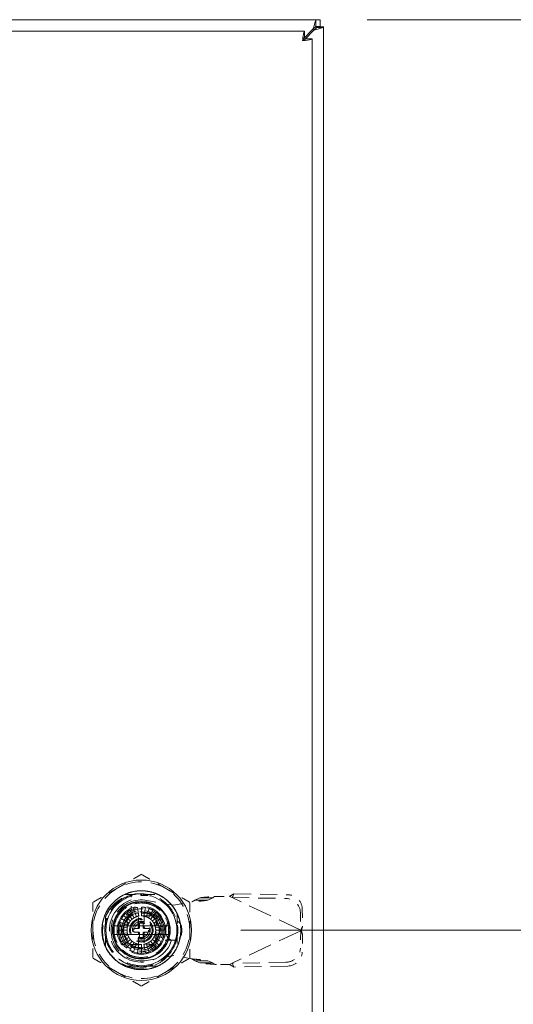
# Model space of a CAD drawing. Header units: inches. Extents: x 6 to 147, y 5 to 94.
# Tile 5 of 9: x 55 to 60, y 50 to 61. Entities that reach past the tile are written whole.
import ezdxf

# ---------------------------------------------------------------- set-up
doc = ezdxf.new("R2010")
doc.units = ezdxf.units.IN
doc.header["$LTSCALE"] = 9
doc.header["$MEASUREMENT"] = 0
doc.linetypes.add('DASHED', pattern=[0.2067, 0.1654, -0.0413])
for name, color, linetype, lineweight in [('Dimension (ANSI)', 7, 'Continuous', 5), ('Hidden (ANSI)', 7, 'DASHED', 5), ('Visible (ANSI)', 7, 'Continuous', 5)]:
    doc.layers.add(name, color=color, linetype=linetype, lineweight=lineweight)
doc.styles.add('Note Text (ANSI)', font='RomanS.shx')
doc.dimstyles.new('Default (ANSI)', dxfattribs={"dimscale": 9, "dimtxt": 0.125, "dimasz": 0.098425, "dimexe": 0.125, "dimexo": 0.0625, "dimgap": 0.031496, "dimtad": 0, "dimtih": 1, "dimtoh": 1, "dimrnd": 1e-08, "dimzin": 0, "dimdsep": 46, "dimtxsty": 'Note Text (ANSI)', "dimcen": 0.09, "dimdle": 0.393701, "dimclrd": 256, "dimclre": 256, "dimclrt": 256, "dimadec": 0, "dimazin": 0, "dimtfac": 0.96, "dimtofl": 0, "dimtmove": 0, "dimatfit": 3, "dimfxl": 1, "dimtolj": 1, "dimtzin": 4, "dimlwd": -1, "dimlwe": -1, "dimarcsym": 0})

# ---------------------------------------------------------------- blocks, each defined once
blk = doc.blocks.new('*D12')
at = {"layer": 'Defpoints', "color": 0, "transparency": 16777216}
for p in [(58.007, 61.094), (56.624, 51.094), (63.677, 51.094)]:
    blk.add_point(p, dxfattribs=at)
at = {"layer": 'Dimension (ANSI)', "transparency": 16777216}
for p, q in [((58.57, 61.094), (64.802, 61.094)), ((63.677, 60.208), (63.677, 56.94)), ((63.677, 51.98), (63.677, 55.248)), ((57.186, 51.094), (64.802, 51.094))]:
    blk.add_line(p, q, dxfattribs=at)
for points in [[(63.529, 60.208), (63.824, 60.208), (63.677, 61.094)], [(63.529, 51.98), (63.824, 51.98), (63.677, 51.094)]]:
    blk.add_solid(points, dxfattribs=at)
at = {"layer": 'Dimension (ANSI)', "transparency": 16777216, "insert": (63.677, 56.094), "char_height": 1.125, "attachment_point": 5, "style": 'Note Text (ANSI)'}
blk.add_mtext('\\A1;10.00', dxfattribs=at)
blk = doc.blocks.new('*D13')
at = {"layer": 'Defpoints', "color": 0, "transparency": 16777216}
for p in [(56.092, 50.562), (58.092, 47.282), (58.092, 47.148)]:
    blk.add_point(p, dxfattribs=at)
at = {"layer": 'Dimension (ANSI)', "transparency": 16777216}
for p, q in [((56.092, 50), (56.092, 46.157)), ((55.207, 47.282), (54.321, 47.282)), ((58.978, 47.282), (60.713, 47.282))]:
    blk.add_line(p, q, dxfattribs=at)
for points in [[(55.207, 47.429), (55.207, 47.134), (56.092, 47.282)], [(58.978, 47.429), (58.978, 47.134), (58.092, 47.282)]]:
    blk.add_solid(points, dxfattribs=at)
at = {"layer": 'Dimension (ANSI)', "transparency": 16777216, "insert": (62.711, 47.282), "char_height": 1.125, "attachment_point": 5, "style": 'Note Text (ANSI)'}
blk.add_mtext('\\A1;2.00{\\PTYP.}', dxfattribs=at)

msp = doc.modelspace()

# ---------------------------------------------------------------- linework, layer by layer
at = {"layer": 'Hidden (ANSI)', "ltscale": 0.076264}
for p, q in [((55.912, 51.4875), (56.2729, 51.4875)), ((55.912, 51.4875), (56.2729, 51.4875)), ((55.6987, 50.9134), (55.6987, 51.2743)), ((55.6987, 50.9134), (55.6987, 51.2743)), ((56.4861, 51.2743), (56.4861, 50.9134)), ((56.4861, 51.2743), (56.4861, 50.9134)), ((56.2729, 50.7001), (55.912, 50.7001)), ((56.2729, 50.7001), (55.912, 50.7001))]:
    msp.add_line(p, q, dxfattribs=at)
at = {"layer": 'Hidden (ANSI)', "ltscale": 0.0024}
for p, q in [((56.0858, 51.4875), (56.0858, 51.4757)), ((56.0858, 51.4875), (56.0858, 51.4757)), ((56.0974, 51.4875), (56.0974, 51.4757)), ((56.0974, 51.4875), (56.0974, 51.4757)), ((56.1168, 51.4875), (56.1168, 51.4757)), ((56.1168, 51.4875), (56.1168, 51.4757)), ((56.1245, 51.4875), (56.1245, 51.4757)), ((56.1245, 51.4875), (56.1245, 51.4757)), ((56.1323, 51.4875), (56.1323, 51.4757)), ((56.1323, 51.4875), (56.1323, 51.4757)), ((56.1517, 51.4875), (56.1517, 51.4757)), ((56.1517, 51.4875), (56.1517, 51.4757)), ((56.1633, 51.4875), (56.1633, 51.4757)), ((56.1633, 51.4875), (56.1633, 51.4757))]:
    msp.add_line(p, q, dxfattribs=at)
at = {"layer": 'Hidden (ANSI)', "ltscale": 0.002361}
for p, q in [((56.0858, 51.4757), (56.0974, 51.4757)), ((56.0858, 51.4757), (56.0974, 51.4757)), ((56.1517, 51.4757), (56.1633, 51.4757)), ((56.1517, 51.4757), (56.1633, 51.4757))]:
    msp.add_line(p, q, dxfattribs=at)
at = {"layer": 'Hidden (ANSI)', "ltscale": 0.033171}
for p, q in [((56.0974, 51.4757), (56.1245, 51.4757)), ((56.0974, 51.4757), (56.1245, 51.4757)), ((56.1245, 51.4757), (56.1517, 51.4757)), ((56.1245, 51.4757), (56.1517, 51.4757))]:
    msp.add_line(p, q, dxfattribs=at)
at = {"layer": 'Hidden (ANSI)', "ltscale": 0.022619}
for p, q in [((57.1089, 51.494), (57.0954, 51.4657)), ((56.824, 51.4248), (56.7267, 51.4248)), ((56.8318, 51.4491), (56.7345, 51.4491)), ((57.8616, 51.1365), (57.8481, 51.1081)), ((57.8616, 51.0473), (57.8481, 51.0756)), ((56.824, 50.7589), (56.7267, 50.7589)), ((56.8318, 50.7347), (56.7345, 50.7347)), ((57.1089, 50.6897), (57.0954, 50.7181))]:
    msp.add_line(p, q, dxfattribs=at)
at = {"layer": 'Hidden (ANSI)', "ltscale": 0.125876}
for p, q in [((57.1089, 51.494), (57.6993, 51.484)), ((57.0891, 51.4525), (57.6796, 51.4424)), ((57.6796, 50.7414), (57.0891, 50.7313)), ((57.6993, 50.6998), (57.1089, 50.6897))]:
    msp.add_line(p, q, dxfattribs=at)
at = {"layer": 'Hidden (ANSI)', "ltscale": 0.041894}
for p, q in [((55.9822, 51.2569), (55.9822, 51.4554)), ((55.9822, 51.2569), (55.9822, 51.4554)), ((56.454, 50.9836), (56.2555, 50.9836)), ((56.454, 50.9836), (56.2555, 50.9836))]:
    msp.add_line(p, q, dxfattribs=at)
at = {"layer": 'Hidden (ANSI)', "ltscale": 0.063218}
for p, q in [((56.1544, 51.4211), (56.4487, 51.3675)), ((56.4487, 50.8163), (56.1544, 50.7627))]:
    msp.add_line(p, q, dxfattribs=at)
at = {"layer": 'Hidden (ANSI)', "ltscale": 0.042323}
for p, q in [((56.4487, 51.3675), (56.6456, 51.4053)), ((56.6456, 50.7784), (56.4487, 50.8163))]:
    msp.add_line(p, q, dxfattribs=at)
at = {"layer": 'Hidden (ANSI)', "ltscale": 0.027051}
for p, q in [((56.6813, 51.4248), (56.7345, 51.4491)), ((56.824, 51.4248), (56.8772, 51.4491)), ((56.7345, 50.7347), (56.6813, 50.7589)), ((56.8772, 50.7347), (56.824, 50.7589))]:
    msp.add_line(p, q, dxfattribs=at)
at = {"layer": 'Hidden (ANSI)', "ltscale": 0.010509}
for p, q in [((56.7267, 51.4248), (56.6813, 51.4248)), ((56.8772, 51.4491), (56.8318, 51.4491)), ((57.0954, 51.4657), (57.0891, 51.4525)), ((57.8481, 51.1081), (57.8418, 51.0949)), ((57.8481, 51.0756), (57.8418, 51.0888)), ((56.7267, 50.7589), (56.6813, 50.7589)), ((56.8772, 50.7347), (56.8318, 50.7347)), ((57.0954, 50.7181), (57.0891, 50.7313))]:
    msp.add_line(p, q, dxfattribs=at)
at = {"layer": 'Hidden (ANSI)', "ltscale": 0.001677}
for p, q in [((56.8951, 51.4643), (56.9033, 51.4659)), ((56.9033, 50.7179), (56.8951, 50.7194))]:
    msp.add_line(p, q, dxfattribs=at)
at = {"layer": 'Hidden (ANSI)', "ltscale": 0.033228}
for p, q in [((56.9033, 51.4659), (57.0608, 51.4659)), ((57.0608, 50.7179), (56.9033, 50.7179))]:
    msp.add_line(p, q, dxfattribs=at)
at = {"layer": 'Hidden (ANSI)', "ltscale": 0.006527}
for p, q in [((57.0608, 51.4659), (57.0891, 51.4525)), ((57.0891, 50.7313), (57.0608, 50.7179))]:
    msp.add_line(p, q, dxfattribs=at)
at = {"layer": 'Hidden (ANSI)', "ltscale": 0.176262}
for p, q in [((57.8418, 51.0949), (57.0891, 51.4525)), ((57.8418, 51.0888), (57.0891, 50.7313))]:
    msp.add_line(p, q, dxfattribs=at)
at = {"layer": 'Hidden (ANSI)', "ltscale": 0.045934}
for p, q in [((55.9837, 51.2822), (55.8749, 51.0938)), ((56.2012, 51.2822), (55.9837, 51.2822)), ((56.31, 51.0938), (56.2012, 51.2822)), ((55.8749, 51.0938), (55.9837, 50.9055)), ((56.2012, 50.9055), (56.31, 51.0938)), ((55.9837, 50.9055), (56.2012, 50.9055))]:
    msp.add_line(p, q, dxfattribs=at)
at = {"layer": 'Hidden (ANSI)', "ltscale": 0.020313}
for p, q in [((55.8979, 51.2571), (55.9718, 51.1951)), ((55.9292, 51.2884), (55.9912, 51.2145)), ((56.0137, 51.2302), (55.9655, 51.3138)), ((56.0056, 51.3325), (56.0386, 51.2418)), ((56.0651, 51.2489), (56.0484, 51.3439)), ((56.0924, 51.3478), (56.0924, 51.2513)), ((56.1198, 51.2489), (56.1365, 51.3439)), ((56.1793, 51.3325), (56.1463, 51.2418)), ((56.1712, 51.2302), (56.2194, 51.3138)), ((56.2557, 51.2884), (56.1937, 51.2145)), ((56.2131, 51.1951), (56.287, 51.2571)), ((55.8538, 51.1807), (55.9445, 51.1477)), ((55.9561, 51.1726), (55.8725, 51.2208)), ((56.3124, 51.2208), (56.2288, 51.1726)), ((56.2404, 51.1477), (56.3311, 51.1807)), ((55.8385, 51.0938), (55.935, 51.0938)), ((55.9374, 51.1212), (55.8424, 51.1379)), ((55.9374, 51.0665), (55.8424, 51.0497)), ((56.3425, 51.1379), (56.2475, 51.1212)), ((56.3425, 51.0497), (56.2475, 51.0665)), ((56.2499, 51.0938), (56.3464, 51.0938)), ((55.8538, 51.007), (55.9445, 51.04)), ((55.9561, 51.0151), (55.8725, 50.9669)), ((55.8979, 50.9306), (55.9718, 50.9926)), ((55.9912, 50.9732), (55.9292, 50.8993)), ((55.9655, 50.8739), (56.0137, 50.9575)), ((56.0386, 50.9459), (56.0056, 50.8552)), ((56.0484, 50.8438), (56.0651, 50.9388)), ((56.0924, 50.9364), (56.0924, 50.8399)), ((56.1365, 50.8438), (56.1198, 50.9388)), ((56.1463, 50.9459), (56.1793, 50.8552)), ((56.2194, 50.8739), (56.1712, 50.9575)), ((56.1937, 50.9732), (56.2557, 50.8993)), ((56.2131, 50.9926), (56.287, 50.9306)), ((56.3124, 50.9669), (56.2288, 51.0151)), ((56.2404, 51.04), (56.3311, 51.007))]:
    msp.add_line(p, q, dxfattribs=at)
at = {"layer": 'Hidden (ANSI)', "ltscale": 0.028935}
for p, q in [((56.0629, 51.1332), (56.0629, 51.2704)), ((56.122, 51.2704), (56.122, 51.1332)), ((56.0629, 50.9173), (56.0629, 51.0545)), ((56.122, 51.0545), (56.122, 50.9173))]:
    msp.add_line(p, q, dxfattribs=at)
at = {"layer": 'Hidden (ANSI)', "ltscale": 0.042241}
for p, q in [((57.8384, 51.2878), (57.8418, 51.0949)), ((57.8582, 51.3294), (57.8616, 51.1365)), ((57.8418, 51.0888), (57.8384, 50.8959)), ((57.8616, 51.0473), (57.8582, 50.8543))]:
    msp.add_line(p, q, dxfattribs=at)
at = {"layer": 'Hidden (ANSI)', "ltscale": 0.008933}
for p, q in [((55.935, 51.2086), (55.935, 51.2513)), ((55.935, 51.2513), (55.9776, 51.2513))]:
    msp.add_line(p, q, dxfattribs=at)
at = {"layer": 'Hidden (ANSI)', "ltscale": 0.048491}
for p, q in [((55.935, 51.2086), (55.935, 50.979)), ((56.2072, 51.2513), (55.9776, 51.2513)), ((56.2499, 50.979), (56.2499, 51.2086)), ((55.9776, 50.9364), (56.2072, 50.9364))]:
    msp.add_line(p, q, dxfattribs=at)
at = {"layer": 'Hidden (ANSI)'}
for p, q in [((55.9632, 51.1838), (55.9632, 51.1838)), ((56.235, 51.1608), (56.235, 51.1608)), ((55.9499, 51.0268), (55.9499, 51.0268)), ((56.2217, 51.0039), (56.2217, 51.0039))]:
    msp.add_line(p, q, dxfattribs=at)
at = {"layer": 'Hidden (ANSI)', "ltscale": 0.009482}
for p, q in [((56.0728, 51.1253), (56.0728, 51.1706)), ((56.1121, 51.1706), (56.1121, 51.1253)), ((56.0157, 51.1135), (56.061, 51.1135)), ((56.061, 51.0742), (56.0157, 51.0742)), ((56.0728, 51.0171), (56.0728, 51.0623)), ((56.1121, 51.0623), (56.1121, 51.0171)), ((56.1239, 51.1135), (56.1692, 51.1135)), ((56.1692, 51.0742), (56.1239, 51.0742))]:
    msp.add_line(p, q, dxfattribs=at)
at = {"layer": 'Hidden (ANSI)', "ltscale": 0.003233}
for p, q in [((56.0846, 51.1824), (56.1003, 51.1824)), ((56.0039, 51.086), (56.0039, 51.1017)), ((56.181, 51.1017), (56.181, 51.086)), ((56.1003, 51.0053), (56.0846, 51.0053))]:
    msp.add_line(p, q, dxfattribs=at)
at = {"layer": 'Hidden (ANSI)', "ltscale": 0.009766}
for p, q in [((56.2072, 51.2513), (56.2539, 51.2513)), ((55.935, 50.9324), (55.935, 50.979))]:
    msp.add_line(p, q, dxfattribs=at)
at = {"layer": 'Hidden (ANSI)', "ltscale": 0.067389}
for p, q in [((56.2539, 51.2513), (56.2539, 50.9324)), ((56.2539, 50.9324), (55.935, 50.9324))]:
    msp.add_line(p, q, dxfattribs=at)
at = {"layer": 'Hidden (ANSI)', "ltscale": 0.009898}
for p, q in [((56.3621, 51.1155), (56.3621, 51.0683)), ((56.5354, 51.0683), (56.5354, 51.1155))]:
    msp.add_line(p, q, dxfattribs=at)
at = {"layer": 'Hidden (ANSI)', "ltscale": 0.001395}
for p, q in [((57.8418, 51.0949), (57.8482, 51.0919)), ((57.8482, 51.0919), (57.8418, 51.0888))]:
    msp.add_line(p, q, dxfattribs=at)
at = {"layer": 'Hidden (ANSI)', "ltscale": 0.93081}
msp.add_circle((56.0924, 51.0938), 0.5512, dxfattribs=at)
at = {"layer": 'Hidden (ANSI)', "ltscale": 0.575767}
msp.add_circle((56.0924, 51.0938), 0.4331, dxfattribs=at)
at = {"layer": 'Hidden (ANSI)', "ltscale": 0.51818}
msp.add_circle((56.0924, 51.0938), 0.3898, dxfattribs=at)
msp.add_circle((56.0924, 51.0938), 0.3898, dxfattribs=at)
at = {"layer": 'Hidden (ANSI)', "ltscale": 0.42133}
msp.add_circle((56.0924, 51.0938), 0.3169, dxfattribs=at)
at = {"layer": 'Hidden (ANSI)', "ltscale": 0.353273}
msp.add_circle((56.0924, 51.0938), 0.2657, dxfattribs=at)
at = {"layer": 'Hidden (ANSI)', "ltscale": 0.33495}
msp.add_circle((56.0924, 51.0938), 0.252, dxfattribs=at)
at = {"layer": 'Hidden (ANSI)', "ltscale": 0.289142}
msp.add_circle((56.0924, 51.0938), 0.2175, dxfattribs=at)
at = {"layer": 'Hidden (ANSI)', "ltscale": 0.261658}
msp.add_circle((56.0924, 51.0938), 0.1969, dxfattribs=at)
msp.add_circle((56.0924, 51.0938), 0.1969, dxfattribs=at)
at = {"layer": 'Hidden (ANSI)', "ltscale": 0.25904}
msp.add_circle((56.0924, 51.0938), 0.1949, dxfattribs=at)
at = {"layer": 'Hidden (ANSI)', "ltscale": 0.17266}
msp.add_circle((56.0924, 51.0938), 0.1299, dxfattribs=at)
at = {"layer": 'Hidden (ANSI)', "ltscale": 0.156955}
msp.add_circle((56.0924, 51.0938), 0.1181, dxfattribs=at)
at = {"layer": 'Hidden (ANSI)', "ltscale": 0.130779}
msp.add_circle((56.0924, 51.0938), 0.0984, dxfattribs=at)
at = {"layer": 'Hidden (ANSI)', "ltscale": 0.104603}
msp.add_circle((56.0924, 51.0938), 0.0787, dxfattribs=at)
at = {"layer": 'Hidden (ANSI)', "ltscale": 0.117691}
for start, end in [(60, 120), (120, 180), (0, 60), (180, 240), (300, 0), (240, 300)]:
    msp.add_arc((56.0924, 51.0938), 0.5315, start, end, dxfattribs=at)
at = {"layer": 'Hidden (ANSI)', "ltscale": 0.177689}
msp.add_arc((56.0924, 51.0938), 0.4011, 329.99806, 89.99992, dxfattribs=at)
at = {"layer": 'Hidden (ANSI)', "ltscale": 0.301881}
msp.add_arc((56.0924, 51.0938), 0.3504, 108.33707, 341.66293, dxfattribs=at)
msp.add_arc((56.0924, 51.0938), 0.3504, 108.33707, 341.66293, dxfattribs=at)
at = {"layer": 'Hidden (ANSI)', "ltscale": 0.247924}
msp.add_arc((56.0944, 51.0919), 0.3346, 79.67298, 280.32702, dxfattribs=at)
at = {"layer": 'Hidden (ANSI)', "ltscale": 0.136822}
for start, end in [(11.53696, 168.46304), (191.53696, 348.46304)]:
    msp.add_arc((56.0924, 51.0938), 0.2362, start, end, dxfattribs=at)
at = {"layer": 'Hidden (ANSI)', "ltscale": 0.00928}
for start, end in [(140, 150), (120, 130), (100, 110), (80, 90), (60, 70), (40, 50), (160, 170), (20, 30), (180, 190), (340, 350), (0, 10), (200, 210), (320, 330), (220, 230), (240, 250), (260, 270), (280, 290), (300, 310)]:
    msp.add_arc((56.0924, 51.0938), 0.2539, start, end, dxfattribs=at)
at = {"layer": 'Hidden (ANSI)', "ltscale": 0.004674}
for centre, start, end in [((56.0511, 51.2704), 0, 90), ((56.1338, 51.2704), 90, 180), ((56.0511, 50.9173), 270, 0), ((56.1338, 50.9173), 180, 270)]:
    msp.add_arc(centre, 0.0118, start, end, dxfattribs=at)
at = {"layer": 'Hidden (ANSI)', "ltscale": 0.004052}
for centre, start, end in [((56.0511, 51.258), 284.13444, 0), ((56.1338, 51.258), 180, 255.86556), ((56.0511, 50.9297), 0, 75.86556), ((56.1338, 50.9297), 104.13444, 180)]:
    msp.add_arc(centre, 0.0118, start, end, dxfattribs=at)
at = {"layer": 'Hidden (ANSI)', "ltscale": 0.005717}
for start, end in [(150, 160), (140, 150), (130, 140), (120, 130), (110, 120), (100, 110), (80, 90), (60, 70), (50, 60), (40, 50), (30, 40), (20, 30), (170, 180), (180, 190), (160, 170), (190, 200), (10, 20), (340, 350), (0, 10), (350, 0), (200, 210), (210, 220), (220, 230), (230, 240), (240, 250), (260, 270), (280, 290), (290, 300), (300, 310), (310, 320), (320, 330), (330, 340)]:
    msp.add_arc((56.0924, 51.0938), 0.1575, start, end, dxfattribs=at)
at = {"layer": 'Hidden (ANSI)', "ltscale": 0.003826}
for centre, start, end in [((56.0846, 51.1706), 90, 180), ((56.1003, 51.1706), 0, 90), ((56.0157, 51.1017), 90, 180), ((56.0157, 51.086), 180, 270), ((56.061, 51.1253), 270, 0), ((56.061, 51.0623), 0, 90), ((56.1239, 51.1253), 180, 270), ((56.1239, 51.0623), 90, 180), ((56.1692, 51.1017), 0, 90), ((56.1692, 51.086), 270, 0), ((56.0846, 51.0171), 180, 270), ((56.1003, 51.0171), 270, 0)]:
    msp.add_arc(centre, 0.0118, start, end, dxfattribs=at)
at = {"layer": 'Hidden (ANSI)', "ltscale": 0.002681}
for start, end in [(70, 74.78154), (250, 254.78154)]:
    msp.add_arc((56.0924, 51.0938), 0.1575, start, end, dxfattribs=at)
at = {"layer": 'Hidden (ANSI)', "ltscale": 0.057487}
for centre, start, end in [((56.4487, 51.1155), 0, 180), ((56.4487, 51.0683), 180, 0)]:
    msp.add_arc(centre, 0.0866, start, end, dxfattribs=at)
at = {"layer": 'Hidden (ANSI)', "ltscale": 0.019975}
for start, end in [(171.26302, 188.73698), (351.26302, 8.73698)]:
    msp.add_arc((56.0924, 51.0938), 0.311, start, end, dxfattribs=at)
at = {"layer": 'Hidden (ANSI)', "ltscale": 0.006444}
for centre, start, end in [((56.0432, 51.1332), 270, 0), ((56.0432, 51.0545), 0, 90), ((56.1417, 51.1332), 180, 270), ((56.1417, 51.0545), 90, 180)]:
    msp.add_arc(centre, 0.0197, start, end, dxfattribs=at)
at = {"layer": 'Hidden (ANSI)', "ltscale": 0.052252}
for centre, major_axis, start_param, end_param in [((57.702, 51.3321), (0.1422, -0.0676), 0.4434483, 2.0142447), ((57.6822, 51.2905), (-0.1422, 0.0676), 3.585041, 5.1558373), ((57.6822, 50.8932), (0.1422, 0.0676), 4.2689406, 5.839737), ((57.702, 50.8517), (-0.1422, -0.0676), 1.127348, 2.6981443)]:
    msp.add_ellipse(centre, major_axis=major_axis, ratio=0.9563048, start_param=start_param, end_param=end_param, dxfattribs=at)
at = {"layer": 'Hidden (ANSI)'}
for centre, major_axis, start_param, end_param in [((55.9392, 51.1659), (0.0107, -0.005), 6.2830988, 6.283182), ((56.2314, 51.1905), (-0.0097, -0.00675), 6.2823524, 6.2831827), ((55.9535, 50.9972), (0.0097, 0.00675), 6.2823535, 6.2831836), ((56.2457, 51.0218), (-0.0107, 0.005), 6.2830984, 6.2831814)]:
    msp.add_ellipse(centre, major_axis=major_axis, ratio=0.00001, start_param=start_param, end_param=end_param, dxfattribs=at)
at = {"layer": 'Hidden (ANSI)', "ltscale": 0.065015}
for points, weights in [([(56.0924, 51.7076), (55.95, 51.6253), (55.8267, 51.5541)], [1.64617092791, 1.77350269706, 1.77350269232]), ([(56.3582, 51.5541), (56.2349, 51.6253), (56.0924, 51.7076)], [1.7735026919, 1.77350269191, 1.64617092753]), ([(55.8267, 51.5541), (55.7034, 51.4829), (55.561, 51.4007)], [1.77350269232, 1.77350268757, 1.64617092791]), ([(56.6239, 51.4007), (56.4815, 51.4829), (56.3582, 51.5541)], [1.64617092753, 1.77350269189, 1.7735026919]), ([(55.561, 51.4007), (55.561, 51.2363), (55.561, 51.0938)], [1.64617092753, 1.77350269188, 1.7735026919]), ([(56.6239, 51.0938), (56.6239, 51.2363), (56.6239, 51.4007)], [1.7735026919, 1.77350269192, 1.64617092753]), ([(55.561, 51.0938), (55.561, 50.9514), (55.561, 50.787)], [1.7735026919, 1.77350269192, 1.64617092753]), ([(56.6239, 50.787), (56.6239, 50.9514), (56.6239, 51.0938)], [1.64617092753, 1.77350269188, 1.7735026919]), ([(55.561, 50.787), (55.7034, 50.7048), (55.8267, 50.6336)], [1.64617092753, 1.77350269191, 1.7735026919]), ([(56.3582, 50.6336), (56.4815, 50.7048), (56.6239, 50.787)], [1.7735026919, 1.77350268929, 1.64617092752]), ([(55.8267, 50.6336), (55.95, 50.5623), (56.0924, 50.4801)], [1.7735026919, 1.77350269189, 1.64617092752]), ([(56.0924, 50.4801), (56.2349, 50.5623), (56.3582, 50.6336)], [1.64617092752, 1.77350269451, 1.7735026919])]:
    msp.add_rational_spline(points, weights, degree=2, dxfattribs=at)
at = {"layer": 'Hidden (ANSI)', "ltscale": 0.975298}
msp.add_open_spline([(55.7174, 50.8773), (55.7286, 50.8579), (55.7414, 50.8394), (55.7691, 50.805), (55.784, 50.7891), (55.8159, 50.76), (55.8328, 50.7467), (55.8719, 50.7202), (55.8946, 50.7078), (55.9504, 50.6833), (55.9843, 50.6731), (56.0754, 50.6573), (56.1332, 50.6589), (56.2132, 50.6773), (56.2369, 50.6849), (56.2763, 50.7014), (56.2923, 50.7093), (56.3401, 50.7366), (56.3698, 50.7592), (56.4371, 50.8254), (56.4695, 50.8732), (56.4998, 50.9454), (56.5065, 50.9652), (56.517, 51.006), (56.5208, 51.027), (56.5292, 51.1054), (56.5237, 51.1635), (56.5015, 51.2373), (56.4946, 51.2556), (56.4662, 51.3179), (56.4384, 51.359), (56.3885, 51.4106), (56.3717, 51.4255), (56.3298, 51.4573), (56.3038, 51.473), (56.2528, 51.497), (56.2282, 51.5059), (56.1649, 51.5226), (56.1257, 51.5273), (56.0292, 51.5261), (55.9728, 51.5139), (55.8954, 51.4804), (55.8716, 51.4673), (55.8378, 51.4444), (55.8268, 51.4362), (55.7857, 51.4021), (55.7588, 51.3727), (55.7036, 51.293), (55.6808, 51.2399), (55.6632, 51.1573), (55.6601, 51.1302), (55.659, 51.0813), (55.6602, 51.0596), (55.6704, 50.9816), (55.6888, 50.9269), (55.7461, 50.8276), (55.7843, 50.7842), (55.8473, 50.7362), (55.8659, 50.7241), (55.9076, 50.7014), (55.9308, 50.6913), (56.0091, 50.6651), (56.0664, 50.6578), (56.1595, 50.6645), (56.195, 50.6716), (56.2563, 50.692), (56.2825, 50.7037), (56.3306, 50.7312), (56.3526, 50.7466), (56.3976, 50.7849), (56.4198, 50.8085), (56.4549, 50.8554), (56.4686, 50.8777), (56.5058, 50.9525), (56.5208, 51.0083), (56.527, 51.103), (56.5246, 51.1408), (56.5135, 51.197), (56.5084, 51.2161), (56.4954, 51.2537), (56.4875, 51.2723), (56.4659, 51.3147), (56.4511, 51.3381), (56.4151, 51.3843), (56.3936, 51.4066), (56.3444, 51.4476), (56.3166, 51.4658), (56.2692, 51.4897), (56.2505, 51.4975), (56.1969, 51.5157), (56.161, 51.5229), (56.0822, 51.5289), (56.0396, 51.5258), (55.9755, 51.5114), (55.9534, 51.5046), (55.8787, 51.4748), (55.8303, 51.4433), (55.7702, 51.3843), (55.7527, 51.3637), (55.7259, 51.3252), (55.7156, 51.3081), (55.689, 51.2558), (55.6761, 51.219), (55.6612, 51.1467), (55.6584, 51.1117), (55.6606, 51.0545), (55.6632, 51.0323), (55.672, 50.9877), (55.6783, 50.9652), (55.6949, 50.9205), (55.7053, 50.8984), (55.7174, 50.8773)], degree=3, knots=[0.0000098, 0.0000098, 0.0000098, 0.0000098, 0.1709572, 0.1709572, 0.3368277, 0.3368277, 0.5006734, 0.5006734, 0.6979447, 0.6979447, 0.9675069, 0.9675069, 1.4087365, 1.4087365, 1.5995072, 1.5995072, 1.7366117, 1.7366117, 2.0217174, 2.0217174, 2.4645425, 2.4645425, 2.6259325, 2.6259325, 2.790103, 2.790103, 3.2362599, 3.2362599, 3.3864906, 3.3864906, 3.7660364, 3.7660364, 3.9380556, 3.9380556, 4.1695549, 4.1695549, 4.3705322, 4.3705322, 4.6725457, 4.6725457, 5.1161037, 5.1161037, 5.3248456, 5.3248456, 5.4307478, 5.4307478, 5.736706, 5.736706, 6.181603, 6.181603, 6.3922704, 6.3922704, 6.5599163, 6.5599163, 7.0006415, 7.0006415, 7.4423862, 7.4423862, 7.6134263, 7.6134263, 7.8090948, 7.8090948, 8.2536217, 8.2536217, 8.5313071, 8.5313071, 8.7520515, 8.7520515, 8.9573856, 8.9573856, 9.2065583, 9.2065583, 9.4087035, 9.4087035, 9.8522242, 9.8522242, 10.1419802, 10.1419802, 10.2930782, 10.2930782, 10.4478888, 10.4478888, 10.6596185, 10.6596185, 10.8970955, 10.8970955, 11.149104, 11.149104, 11.3029757, 11.3029757, 11.581662, 11.581662, 11.9086937, 11.9086937, 12.085983, 12.085983, 12.5265971, 12.5265971, 12.7334257, 12.7334257, 12.8862339, 12.8862339, 13.1840713, 13.1840713, 13.4551651, 13.4551651, 13.6274422, 13.6274422, 13.808086, 13.808086, 13.9963381, 13.9963381, 13.9963381, 13.9963381], dxfattribs=at)
at = {"layer": 'Hidden (ANSI)', "ltscale": 0.184878}
msp.add_open_spline([(55.7174, 50.8773), (55.6953, 50.9188), (55.6802, 50.9639), (55.6651, 51.0563), (55.6653, 51.1029), (55.6792, 51.1854), (55.6931, 51.241), (55.7584, 51.346), (55.7955, 51.3861), (55.8755, 51.4442), (55.9167, 51.4646), (56.0031, 51.4909), (56.0476, 51.4966), (56.0924, 51.4949)], degree=3, knots=[-2.9614385, -2.9614385, -2.9614385, -2.9614385, -2.2909278, -2.2909278, -1.6233076, -1.6233076, -1.092246, -1.092246, -0.6859762, -0.6859762, -0.3422171, -0.3422171, -0.000086, -0.000086, -0.000086, -0.000086], dxfattribs=at)
at = {"layer": 'Hidden (ANSI)', "ltscale": 0.184886}
msp.add_open_spline([(55.7175, 50.8773), (55.6954, 50.9188), (55.6802, 50.9634), (55.6653, 51.0558), (55.6653, 51.1028), (55.6819, 51.2022), (55.7014, 51.2541), (55.7669, 51.36), (55.8101, 51.3967), (55.8757, 51.4443), (55.9164, 51.4646), (56.0028, 51.4907), (56.0477, 51.4967), (56.0924, 51.4949)], degree=3, knots=[-1.5359444, -1.5359444, -1.5359444, -1.5359444, -1.3528455, -1.3528455, -1.172893, -1.172893, -0.9613211, -0.9613211, -0.6886727, -0.6886727, -0.3410447, -0.3410447, -0.0000011, -0.0000011, -0.0000011, -0.0000011], dxfattribs=at)
at = {"layer": 'Hidden (ANSI)', "ltscale": 0.266652}
msp.add_open_spline([(56.0924, 51.4949), (56.0594, 51.4949), (56.0265, 51.4909), (55.9673, 51.476), (55.941, 51.4663), (55.8835, 51.4381), (55.8534, 51.4179), (55.8041, 51.3742), (55.784, 51.352), (55.7471, 51.3005), (55.731, 51.2709), (55.7074, 51.2104), (55.6994, 51.1799), (55.6926, 51.1305), (55.6913, 51.1121), (55.6914, 51.0604), (55.6955, 51.0272), (55.7111, 50.9658), (55.7218, 50.9375), (55.7519, 50.8789), (55.7724, 50.8494), (55.8156, 50.8023), (55.8367, 50.7836), (55.888, 50.747), (55.919, 50.7305), (55.9967, 50.7014), (56.0444, 50.6927), (56.0924, 50.6927)], degree=3, knots=[0.0000423, 0.0000423, 0.0000423, 0.0000423, 0.2519373, 0.2519373, 0.4648522, 0.4648522, 0.7401268, 0.7401268, 0.9671944, 0.9671944, 1.2232482, 1.2232482, 1.4625436, 1.4625436, 1.6031248, 1.6031248, 1.8565169, 1.8565169, 2.0861865, 2.0861865, 2.3588476, 2.3588476, 2.5732765, 2.5732765, 2.8392154, 2.8392154, 3.2057304, 3.2057304, 3.2057304, 3.2057304], dxfattribs=at)
at = {"layer": 'Hidden (ANSI)', "ltscale": 0.011804}
for points, knots in [([(57.1089, 51.494), (57.1009, 51.4895), (57.0928, 51.4848), (57.0768, 51.4754), (57.0688, 51.4706), (57.0608, 51.4659)], [-0.14435283, -0.14435283, -0.14435283, -0.14435283, -0.07226322, -0.07226322, -0.00141895, -0.00141895, -0.00141895, -0.00141895]), ([(57.0608, 50.7179), (57.0688, 50.7131), (57.0768, 50.7083), (57.0929, 50.6989), (57.1009, 50.6942), (57.1089, 50.6897)], [-0.14355477, -0.14355477, -0.14355477, -0.14355477, -0.07252879, -0.07252879, -0.00062018, -0.00062018, -0.00062018, -0.00062018])]:
    msp.add_open_spline(points, degree=3, knots=knots, dxfattribs=at)
at = {"layer": 'Hidden (ANSI)', "ltscale": 0.20099}
for points, knots in [([(55.7932, 51.0938), (55.7932, 51.1319), (55.8009, 51.1722), (55.8316, 51.2457), (55.8545, 51.2791), (55.9072, 51.3317), (55.9405, 51.3547), (56.0142, 51.3854), (56.0544, 51.3931), (56.1305, 51.3931), (56.1707, 51.3854), (56.2444, 51.3547), (56.2777, 51.3317), (56.3304, 51.2791), (56.3533, 51.2457), (56.384, 51.1722), (56.3917, 51.1319), (56.3917, 51.0938)], [0, 0, 0, 0, 0.290051, 0.290051, 0.5801019, 0.5801019, 0.8698492, 0.8698492, 1.1595964, 1.1595964, 1.4493437, 1.4493437, 1.739091, 1.739091, 2.0291419, 2.0291419, 2.3191929, 2.3191929, 2.3191929, 2.3191929]), ([(56.3917, 51.0938), (56.3917, 51.0558), (56.384, 51.0155), (56.3533, 50.942), (56.3304, 50.9086), (56.2777, 50.856), (56.2444, 50.833), (56.1707, 50.8023), (56.1305, 50.7946), (56.0544, 50.7946), (56.0142, 50.8023), (55.9405, 50.833), (55.9072, 50.856), (55.8545, 50.9086), (55.8316, 50.942), (55.8009, 51.0155), (55.7932, 51.0558), (55.7932, 51.0938)], [2.3191929, 2.3191929, 2.3191929, 2.3191929, 2.6092438, 2.6092438, 2.8992948, 2.8992948, 3.189042, 3.189042, 3.4787893, 3.4787893, 3.7685366, 3.7685366, 4.0582838, 4.0582838, 4.3483348, 4.3483348, 4.6383857, 4.6383857, 4.6383857, 4.6383857])]:
    msp.add_open_spline(points, degree=3, knots=knots, dxfattribs=at)
at = {"layer": 'Hidden (ANSI)', "ltscale": 0.003911}
for points, knots in [([(55.9822, 51.4677), (55.9822, 51.4677), (55.9822, 51.4673), (55.9822, 51.4662), (55.9822, 51.4652), (55.9822, 51.4631), (55.9822, 51.4616), (55.9822, 51.4587), (55.9822, 51.4569), (55.9822, 51.4554)], [0, 0, 0, 0, 0.010956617, 0.010956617, 0.022150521, 0.022150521, 0.033646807, 0.033646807, 0.04541589, 0.04541589, 0.04541589, 0.04541589]), ([(55.9822, 51.4677), (55.9822, 51.4677), (55.9822, 51.4673), (55.9822, 51.4662), (55.9822, 51.4652), (55.9822, 51.4631), (55.9822, 51.4616), (55.9822, 51.4587), (55.9822, 51.4569), (55.9822, 51.4554)], [0, 0, 0, 0, 0.010956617, 0.010956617, 0.022150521, 0.022150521, 0.033646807, 0.033646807, 0.04541589, 0.04541589, 0.04541589, 0.04541589]), ([(56.454, 50.9836), (56.4555, 50.9836), (56.4573, 50.9836), (56.4602, 50.9836), (56.4617, 50.9836), (56.4638, 50.9836), (56.4648, 50.9836), (56.466, 50.9836), (56.4663, 50.9836), (56.4663, 50.9836)], [-0.04541589, -0.04541589, -0.04541589, -0.04541589, -0.033646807, -0.033646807, -0.022150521, -0.022150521, -0.010956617, -0.010956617, 0, 0, 0, 0]), ([(56.454, 50.9836), (56.4555, 50.9836), (56.4573, 50.9836), (56.4602, 50.9836), (56.4617, 50.9836), (56.4638, 50.9836), (56.4648, 50.9836), (56.466, 50.9836), (56.4663, 50.9836), (56.4663, 50.9836)], [-0.04541589, -0.04541589, -0.04541589, -0.04541589, -0.033646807, -0.033646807, -0.022150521, -0.022150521, -0.010956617, -0.010956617, 0, 0, 0, 0])]:
    msp.add_open_spline(points, degree=3, knots=knots, dxfattribs=at)
at = {"layer": 'Hidden (ANSI)', "ltscale": 0.047342}
for points, knots in [([(56.824, 51.4248), (56.8181, 51.4236), (56.811, 51.4224), (56.7941, 51.42), (56.7844, 51.4188), (56.7666, 51.4167), (56.7591, 51.4159), (56.7467, 51.4146), (56.742, 51.4141), (56.7259, 51.4125), (56.714, 51.4114), (56.6955, 51.4097), (56.6893, 51.4092), (56.6707, 51.4075), (56.6582, 51.4064), (56.6456, 51.4053)], [-0.57190935, -0.57190935, -0.57190935, -0.57190935, -0.46582215, -0.46582215, -0.35814811, -0.35814811, -0.28640234, -0.28640234, -0.24541713, -0.24541713, -0.14723528, -0.14723528, -0.09817768, -0.09817768, -0.0021059, -0.0021059, -0.0021059, -0.0021059]), ([(56.6456, 50.7784), (56.6595, 50.7772), (56.6734, 50.776), (56.7007, 50.7736), (56.7141, 50.7723), (56.7354, 50.7703), (56.7437, 50.7695), (56.7561, 50.7682), (56.7605, 50.7677), (56.775, 50.7661), (56.7844, 50.765), (56.7972, 50.7633), (56.8012, 50.7628), (56.8123, 50.7611), (56.8187, 50.76), (56.824, 50.7589)], [-0.57197077, -0.57197077, -0.57197077, -0.57197077, -0.46563916, -0.46563916, -0.35805457, -0.35805457, -0.28636834, -0.28636834, -0.24541712, -0.24541712, -0.14723528, -0.14723528, -0.09817767, -0.09817767, -0.0021679, -0.0021679, -0.0021679, -0.0021679])]:
    msp.add_open_spline(points, degree=3, knots=knots, dxfattribs=at)
at = {"layer": 'Hidden (ANSI)', "ltscale": 0.010216}
for points, knots in [([(56.6456, 51.4053), (56.6491, 51.4069), (56.6526, 51.4084), (56.6593, 51.4114), (56.6626, 51.413), (56.6676, 51.4155), (56.6695, 51.4165), (56.6755, 51.42), (56.6789, 51.4224), (56.6813, 51.4248)], [-0.12408728, -0.12408728, -0.12408728, -0.12408728, -0.09500401, -0.09500401, -0.06592672, -0.06592672, -0.04656764, -0.04656764, 0, 0, 0, 0]), ([(56.6813, 50.7589), (56.6798, 50.7604), (56.6779, 50.762), (56.6734, 50.765), (56.6708, 50.7665), (56.666, 50.7691), (56.664, 50.7701), (56.6567, 50.7736), (56.6512, 50.776), (56.6456, 50.7784)], [-0.12409009, -0.12409009, -0.12409009, -0.12409009, -0.09500691, -0.09500691, -0.06592788, -0.06592788, -0.04656764, -0.04656764, -0.00000314, -0.00000314, -0.00000314, -0.00000314])]:
    msp.add_open_spline(points, degree=3, knots=knots, dxfattribs=at)
at = {"layer": 'Hidden (ANSI)', "ltscale": 0.042558}
for points, knots in [([(56.7345, 51.4491), (56.7369, 51.4495), (56.7396, 51.4499), (56.7479, 51.4512), (56.7542, 51.452), (56.7658, 51.4533), (56.7707, 51.4539), (56.783, 51.4551), (56.7905, 51.4558), (56.8029, 51.457), (56.8076, 51.4574), (56.8225, 51.4587), (56.8333, 51.4595), (56.8498, 51.4608), (56.8554, 51.4613), (56.8723, 51.4626), (56.8837, 51.4634), (56.8951, 51.4643)], [-0.51326565, -0.51326565, -0.51326565, -0.51326565, -0.46948028, -0.46948028, -0.38817647, -0.38817647, -0.33399492, -0.33399492, -0.2617343, -0.2617343, -0.2204584, -0.2204584, -0.13226164, -0.13226164, -0.08819313, -0.08819313, -0.00099704, -0.00099704, -0.00099704, -0.00099704]), ([(56.8951, 50.7194), (56.8902, 50.7198), (56.8852, 50.7202), (56.8684, 50.7215), (56.8566, 50.7224), (56.8375, 50.7239), (56.83, 50.7245), (56.813, 50.7259), (56.8037, 50.7267), (56.7854, 50.7284), (56.7766, 50.7293), (56.7604, 50.731), (56.7532, 50.7319), (56.7422, 50.7334), (56.7381, 50.734), (56.7345, 50.7347)], [-0.53581418, -0.53581418, -0.53581418, -0.53581418, -0.49808358, -0.49808358, -0.4066914, -0.4066914, -0.34579234, -0.34579234, -0.26456962, -0.26456962, -0.17637489, -0.17637489, -0.0881865, -0.0881865, -0.02345926, -0.02345926, -0.02345926, -0.02345926])]:
    msp.add_open_spline(points, degree=3, knots=knots, dxfattribs=at)
at = {"layer": 'Hidden (ANSI)', "ltscale": 0.005621}
for points, knots in [([(56.8951, 51.4643), (56.8923, 51.4624), (56.8895, 51.4605), (56.8841, 51.4564), (56.8816, 51.4544), (56.8787, 51.4512), (56.8779, 51.4501), (56.8772, 51.4491)], [-0.068906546, -0.068906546, -0.068906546, -0.068906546, -0.04291498, -0.04291498, -0.014281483, -0.014281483, -0.000002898, -0.000002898, -0.000002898, -0.000002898]), ([(56.8772, 50.7347), (56.8784, 50.7328), (56.8802, 50.7309), (56.8847, 50.7268), (56.8875, 50.7247), (56.892, 50.7216), (56.8935, 50.7205), (56.8951, 50.7194)], [-0.068903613, -0.068903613, -0.068903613, -0.068903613, -0.042914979, -0.042914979, -0.014281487, -0.014281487, 0, 0, 0, 0])]:
    msp.add_open_spline(points, degree=3, knots=knots, dxfattribs=at)
at = {"layer": 'Hidden (ANSI)', "ltscale": 0.134008}
for points, knots in [([(55.8917, 51.0938), (55.8917, 51.1192), (55.8968, 51.1461), (55.9173, 51.1956), (55.9327, 51.2181), (55.9682, 51.2536), (55.9907, 51.269), (56.0402, 51.2895), (56.0671, 51.2946), (56.1178, 51.2946), (56.1447, 51.2895), (56.1942, 51.269), (56.2167, 51.2536), (56.2522, 51.2181), (56.2676, 51.1956), (56.2881, 51.1461), (56.2932, 51.1192), (56.2932, 51.0938)], [-3.0904365, -3.0904365, -3.0904365, -3.0904365, -2.8972655, -2.8972655, -2.7040945, -2.7040945, -2.510961, -2.510961, -2.3178274, -2.3178274, -2.1246938, -2.1246938, -1.9315603, -1.9315603, -1.7383893, -1.7383893, -1.5452183, -1.5452183, -1.5452183, -1.5452183]), ([(56.2932, 51.0938), (56.2932, 51.0685), (56.2881, 51.0415), (56.2676, 50.9921), (56.2522, 50.9696), (56.2167, 50.9341), (56.1942, 50.9187), (56.1447, 50.8981), (56.1178, 50.8931), (56.0671, 50.8931), (56.0402, 50.8981), (55.9907, 50.9187), (55.9682, 50.9341), (55.9327, 50.9696), (55.9173, 50.9921), (55.8968, 51.0415), (55.8917, 51.0685), (55.8917, 51.0938)], [-1.5452183, -1.5452183, -1.5452183, -1.5452183, -1.3520473, -1.3520473, -1.1588763, -1.1588763, -0.9657427, -0.9657427, -0.7726091, -0.7726091, -0.5794756, -0.5794756, -0.386342, -0.386342, -0.193171, -0.193171, 0, 0, 0, 0])]:
    msp.add_open_spline(points, degree=3, knots=knots, dxfattribs=at)
at = {"layer": 'Hidden (ANSI)', "ltscale": 0.005508}
for points in [[(55.9632, 51.1838), (55.9581, 51.1765), (55.9537, 51.1688), (55.9499, 51.1608)], [(56.235, 51.1608), (56.2312, 51.1688), (56.2268, 51.1765), (56.2217, 51.1838)], [(55.9499, 51.0268), (55.9537, 51.0189), (55.9581, 51.0112), (55.9632, 51.0039)], [(56.2217, 51.0039), (56.2268, 51.0112), (56.2312, 51.0189), (56.235, 51.0268)]]:
    msp.add_open_spline(points, degree=3, dxfattribs=at)
at = {"layer": 'Hidden (ANSI)', "ltscale": 0.000537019}
for points in [[(56.1338, 51.2458), (56.1329, 51.2461), (56.1319, 51.2463), (56.1309, 51.2466)], [(56.0511, 50.9419), (56.052, 50.9416), (56.053, 50.9414), (56.054, 50.9411)]]:
    msp.add_open_spline(points, degree=3, dxfattribs=at)
at = {"layer": 'Hidden (ANSI)', "ltscale": 0.009901}
for points, knots in [([(57.8482, 51.0919), (57.8505, 51.0994), (57.8528, 51.107), (57.8573, 51.1219), (57.8595, 51.1293), (57.8616, 51.1365)], [-0.121006, -0.121006, -0.121006, -0.121006, -0.06071708, -0.06071708, -0.00091787, -0.00091787, -0.00091787, -0.00091787]), ([(57.8616, 51.0473), (57.8594, 51.0546), (57.8572, 51.062), (57.8527, 51.077), (57.8505, 51.0844), (57.8482, 51.0919)], [-0.12222668, -0.12222668, -0.12222668, -0.12222668, -0.06156732, -0.06156732, -0.00213623, -0.00213623, -0.00213623, -0.00213623])]:
    msp.add_open_spline(points, degree=3, knots=knots, dxfattribs=at)
at = {"layer": 'Hidden (ANSI)', "ltscale": 0.184885}
msp.add_open_spline([(56.4398, 50.8933), (56.4189, 50.8537), (56.3913, 50.8177), (56.3255, 50.756), (56.2875, 50.7309), (56.2135, 50.6979), (56.1601, 50.6788), (56.0357, 50.6751), (55.981, 50.6841), (55.8865, 50.7194), (55.8459, 50.743), (55.7734, 50.8021), (55.7423, 50.8375), (55.7174, 50.8773)], degree=3, knots=[-3.0054872, -3.0054872, -3.0054872, -3.0054872, -2.3381087, -2.3381087, -1.6578414, -1.6578414, -1.1243171, -1.1243171, -0.7103037, -0.7103037, -0.3582467, -0.3582467, -0.0000199, -0.0000199, -0.0000199, -0.0000199], dxfattribs=at)
at = {"layer": 'Hidden (ANSI)', "ltscale": 0.184877}
msp.add_open_spline([(56.4398, 50.8933), (56.4189, 50.8537), (56.3917, 50.8181), (56.3259, 50.7565), (56.2878, 50.7311), (56.1976, 50.6907), (56.1443, 50.6785), (56.0207, 50.6744), (55.9656, 50.69), (55.887, 50.7192), (55.8466, 50.7424), (55.7739, 50.8017), (55.7424, 50.8374), (55.7174, 50.8773)], degree=3, knots=[-1.5808809, -1.5808809, -1.5808809, -1.5808809, -1.3989174, -1.3989174, -1.2160587, -1.2160587, -0.9994258, -0.9994258, -0.7160526, -0.7160526, -0.3588175, -0.3588175, -0.0001129, -0.0001129, -0.0001129, -0.0001129], dxfattribs=at)
at = {"layer": 'Hidden (ANSI)', "ltscale": 0.088815}
msp.add_open_spline([(56.0924, 50.6927), (56.1115, 50.6927), (56.1304, 50.6941), (56.1676, 50.6994), (56.1857, 50.7033), (56.2184, 50.7127), (56.2331, 50.7179), (56.263, 50.7304), (56.2782, 50.738), (56.3081, 50.7552), (56.3227, 50.7649), (56.357, 50.7912), (56.3758, 50.8088), (56.4107, 50.8482), (56.4264, 50.87), (56.4398, 50.8933)], degree=3, knots=[0.0000174, 0.0000174, 0.0000174, 0.0000174, 0.144906, 0.144906, 0.2858531, 0.2858531, 0.4043682, 0.4043682, 0.5335945, 0.5335945, 0.6670173, 0.6670173, 0.8631955, 0.8631955, 1.0677153, 1.0677153, 1.0677153, 1.0677153], dxfattribs=at)
at = {"layer": 'Hidden (ANSI)', "ltscale": 0.00436}
msp.add_open_spline([(56.8951, 50.7194), (56.8954, 50.7194), (56.8958, 50.7194), (56.8975, 50.7193), (56.8989, 50.7192), (56.9066, 50.7186), (56.9116, 50.7182), (56.9161, 50.7179)], degree=3, knots=[0.289898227, 0.289898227, 0.289898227, 0.289898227, 0.292565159, 0.292565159, 0.302927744, 0.302927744, 0.350558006, 0.350558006, 0.350558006, 0.350558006], dxfattribs=at)
at = {"layer": 'Visible (ANSI)'}
for p, q in [((42.1775, 61.0938), (58.0074, 61.0938)), ((58.0074, 61.0198), (57.9762, 60.9886)), ((57.9872, 60.9775), (58.0184, 61.0088)), ((58.0074, 61.0938), (58.0554, 61.0938)), ((58.0554, 61.0198), (58.0074, 61.0198)), ((58.0184, 61.0138), (58.0924, 61.0138)), ((58.0184, 61.0088), (58.0184, 61.0138)), ((58.0554, 61.0938), (58.0554, 61.0198)), ((58.0924, 61.0138), (58.0924, 61.0088)), ((58.0924, 61.0088), (58.0924, 41.1789)), ((42.1775, 60.9688), (57.8824, 60.9688)), ((57.9762, 60.9886), (57.8711, 60.8836)), ((57.8822, 60.8725), (57.9872, 60.9775)), ((57.8824, 60.8948), (57.8824, 60.9688)), ((57.8934, 60.8838), (57.9674, 60.8838)), ((57.9674, 60.8838), (57.9674, 41.3039)), ((55.785, 51.1411), (56.3999, 51.1411)), ((56.3999, 51.0466), (55.785, 51.0466))]:
    msp.add_line(p, q, dxfattribs=at)
for radius in [0.5512, 0.4331, 0.3169, 0.315]:
    msp.add_circle((56.0924, 51.0938), radius, dxfattribs=at)
for centre, radius, start, end in [((58.0309, 61.0323), 0.068, 220.01491, 229.98509), ((56.0924, 51.0938), 0.311, 11.68504, 168.31496), ((56.0924, 51.0938), 0.2362, 168.46304, 191.53696), ((56.0924, 51.0938), 0.2362, 348.46304, 11.53696), ((56.0924, 51.0938), 0.311, 191.68504, 348.31496)]:
    msp.add_arc(centre, radius, start, end, dxfattribs=at)
for points, knots in [([(58.0074, 61.0938), (58.0074, 61.0938), (58.0012, 61.0729), (57.9917, 61.0409), (57.987, 61.0251), (57.9816, 61.0068), (57.9762, 60.9886)], [0, 0, 0, 0, 1.0506506, 1.0506506, 1.0506506, 1.5707963, 1.5707963, 1.5707963, 1.5707963]), ([(57.9872, 60.9775), (58.0241, 60.9885), (58.0602, 60.9992), (58.0785, 61.0047), (58.0876, 61.0074), (58.0924, 61.0088), (58.0924, 61.0088)], [-1.5707963, -1.5707963, -1.5707963, -1.5707963, -0.5201457, -0.5201457, -0.5201457, 0, 0, 0, 0]), ([(57.8824, 60.9688), (57.8777, 60.9688), (57.873, 60.946), (57.8683, 60.9118), (57.8663, 60.897), (57.8642, 60.8803), (57.8622, 60.8636)], [0, 0, 0, 0, 1.0950581, 1.0950581, 1.0950581, 1.5707963, 1.5707963, 1.5707963, 1.5707963]), ([(57.8622, 60.8636), (57.8686, 60.879), (57.8749, 60.8934), (57.8813, 60.8947), (57.8817, 60.8948), (57.882, 60.8948), (57.8824, 60.8948)], [0, 0, 0, 0, 1.4834748, 1.4834748, 1.4834748, 1.5707963, 1.5707963, 1.5707963, 1.5707963]), ([(57.8622, 60.8636), (57.9006, 60.8683), (57.9382, 60.873), (57.9558, 60.8777), (57.9634, 60.8797), (57.9674, 60.8818), (57.9674, 60.8838)], [0, 0, 0, 0, 1.0950581, 1.0950581, 1.0950581, 1.5707963, 1.5707963, 1.5707963, 1.5707963]), ([(57.8622, 60.8636), (57.8777, 60.87), (57.892, 60.8763), (57.8933, 60.8827), (57.8934, 60.883), (57.8934, 60.8834), (57.8934, 60.8838)], [0, 0, 0, 0, 1.4834748, 1.4834748, 1.4834748, 1.5707963, 1.5707963, 1.5707963, 1.5707963]), ([(55.785, 51.1411), (55.785, 51.1411), (55.7851, 51.1415), (55.7853, 51.1431), (55.7855, 51.1443), (55.786, 51.1471), (55.7863, 51.1489), (55.787, 51.1528), (55.7875, 51.1549), (55.7879, 51.1568)], [0.121845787, 0.121845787, 0.121845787, 0.121845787, 0.136893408, 0.136893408, 0.151941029, 0.151941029, 0.167283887, 0.167283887, 0.182626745, 0.182626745, 0.182626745, 0.182626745]), ([(56.397, 51.1568), (56.3974, 51.1549), (56.3978, 51.1528), (56.3986, 51.1489), (56.3989, 51.1471), (56.3994, 51.1443), (56.3996, 51.1431), (56.3998, 51.1415), (56.3999, 51.1411), (56.3999, 51.1411)], [0.061064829, 0.061064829, 0.061064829, 0.061064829, 0.076407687, 0.076407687, 0.091750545, 0.091750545, 0.106798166, 0.106798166, 0.121845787, 0.121845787, 0.121845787, 0.121845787]), ([(55.7879, 51.0309), (55.7875, 51.0328), (55.787, 51.0349), (55.7863, 51.0388), (55.786, 51.0406), (55.7855, 51.0434), (55.7853, 51.0446), (55.7851, 51.0462), (55.785, 51.0466), (55.785, 51.0466)], [0.061064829, 0.061064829, 0.061064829, 0.061064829, 0.076407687, 0.076407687, 0.091750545, 0.091750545, 0.106798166, 0.106798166, 0.121845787, 0.121845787, 0.121845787, 0.121845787]), ([(56.3999, 51.0466), (56.3999, 51.0466), (56.3998, 51.0462), (56.3996, 51.0446), (56.3994, 51.0434), (56.3989, 51.0406), (56.3986, 51.0388), (56.3978, 51.0349), (56.3974, 51.0328), (56.397, 51.0309)], [0.121845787, 0.121845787, 0.121845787, 0.121845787, 0.136893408, 0.136893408, 0.151941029, 0.151941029, 0.167283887, 0.167283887, 0.182626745, 0.182626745, 0.182626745, 0.182626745])]:
    msp.add_open_spline(points, degree=3, knots=knots, dxfattribs=at)
for points in [[(57.9788, 60.9886), (57.9783, 60.989), (57.9778, 60.9893), (57.9773, 60.9897)], [(57.978, 60.9905), (57.9783, 60.9898), (57.9786, 60.9892), (57.9788, 60.9886)], [(58.0074, 61.0938), (58.0074, 61.0692), (58.0074, 61.0445), (58.0074, 61.0198)], [(58.0184, 61.0088), (58.0431, 61.0088), (58.0678, 61.0088), (58.0924, 61.0088)], [(57.9883, 60.9786), (57.9879, 60.9792), (57.9876, 60.9797), (57.9872, 60.9802)], [(57.9872, 60.9802), (57.9878, 60.98), (57.9884, 60.9797), (57.9891, 60.9794)]]:
    msp.add_open_spline(points, degree=3, dxfattribs=at)

# ---------------------------------------------------------------- dimensions: what is measured, and where the dimension line sits
at = {"layer": 'Dimension (ANSI)'}
dim = msp.add_linear_dim(base=(63.6767, 51.0938), p1=(58.0074, 61.0938), p2=(56.6239, 51.0938), angle=90, dimstyle='Default (ANSI)', override={"dimdec": 2, "dimtp": 0, "dimtm": 0, "dimtdec": 2, "dimatfit": 1}, dxfattribs=at)
dim.commit()
dim.dimension.update_dxf_attribs({"geometry": '*D12', "text_midpoint": (63.6767, 56.0938), "dimtype": 160})
dim = msp.add_linear_dim(base=(58.0924, 47.2816), p1=(56.0924, 50.5623), p2=(58.0924, 47.1476), angle=180, text='<>{\\PTYP.}', dimstyle='Default (ANSI)', override={"dimtih": 0, "dimtoh": 0, "dimdec": 2, "dimse2": 1, "dimtp": 0, "dimtm": 0, "dimtdec": 2, "dimatfit": 1}, dxfattribs=at)
dim.commit()
dim.dimension.update_dxf_attribs({"geometry": '*D13', "text_midpoint": (62.711, 47.2816), "dimtype": 160})

doc.saveas('drawing.dxf')
